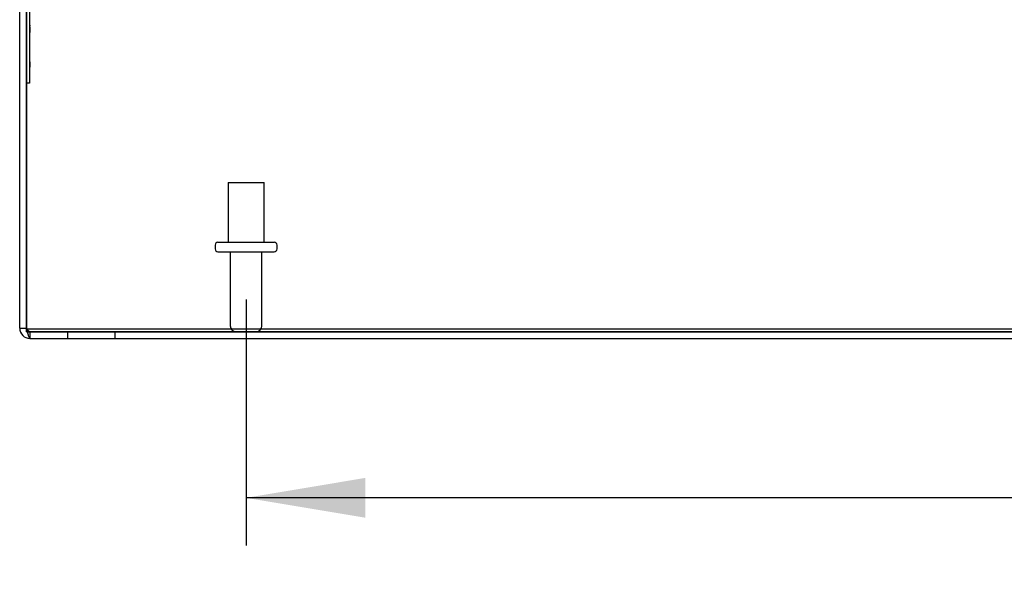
# Model space of a CAD drawing. Header units: inches. Extents: x 1 to 240, y -1 to 159.
# Tile 2 of 24: x 59.68 to 70.01, y 15.45 to 21.28. Entities that reach past the tile are written whole.
import ezdxf
from ezdxf.enums import TextEntityAlignment as Align
from ezdxf.lldxf.tags import DXFTag

# ---------------------------------------------------------------- set-up
doc = ezdxf.new("R2010")
doc.units = ezdxf.units.IN
doc.header["$MEASUREMENT"] = 0
for name, color, linetype in [('COM70699-9', 7, 'Continuous'), ('COM70702-5', 7, 'Continuous'), ('Default', 7, 'Continuous'), ('LAB86820', 7, 'Continuous'), ('STD26089', 7, 'Continuous')]:
    doc.layers.add(name, color=color, linetype=linetype)
doc.styles.add('SEACAD_Times_New_Roman', font='times.ttf')
tags = doc.linetypes.add('HIDDEN2', pattern=[0.1875, 0.125, -0.0625]).pattern_tags.tags
tags[6:7] = [DXFTag(74, 4), DXFTag(75, 0), DXFTag(340, '0'), DXFTag(46, 0.0), DXFTag(50, 0.0), DXFTag(44, 0.0), DXFTag(45, 0.0)]
tags[4:5] = [DXFTag(74, 4), DXFTag(75, 0), DXFTag(340, '0'), DXFTag(46, 0.0), DXFTag(50, 0.0), DXFTag(44, 0.0), DXFTag(45, 0.0)]
doc.dimstyles.new('HAMMOND_(STH_-_240x160)', dxfattribs={"dimtxt": 1, "dimasz": 1.25, "dimexe": 0.5, "dimexo": 0.5, "dimgap": 0.25, "dimtad": 0, "dimtih": 1, "dimtoh": 1, "dimzin": 0, "dimdsep": 46, "dimtxsty": 'SEACAD_Times_New_Roman', "dimblk1": '_SE_FILLED', "dimblk2": '_SE_FILLED', "dimsah": 1, "dimcen": 0.5, "dimadec": 0, "dimazin": 0, "dimtfac": 0.8, "dimtofl": 0, "dimtmove": 0, "dimatfit": 3, "dimfxl": 1, "dimtolj": 1, "dimtzin": 0, "dimarcsym": 0})

# ---------------------------------------------------------------- blocks, each defined once
blk = doc.blocks.new('SE4')
at = {"layer": 'COM70699-9', "color": 7, "linetype": 'Continuous'}
for p, q in [((59.679, 18.044), (59.679, 25.828)), ((59.751, 18.044), (59.751, 25.828)), ((59.751, 25.828), (59.751, 18.044)), ((59.679, 18.044), (59.751, 18.044)), ((59.787, 17.936), (89.571, 17.936))]:
    blk.add_line(p, q, dxfattribs=at)
at = {"layer": 'COM70699-9', "color": 7, "linetype": 'HIDDEN2'}
for p, q in [((59.787, 18.008), (89.571, 18.008)), ((59.787, 18.008), (59.787, 17.936)), ((60.179, 18.008), (60.179, 17.936)), ((60.679, 17.936), (60.679, 18.008))]:
    blk.add_line(p, q, dxfattribs=at)
at = {"layer": 'COM70699-9', "color": 7, "linetype": 'Continuous'}
for radius, end in [(0.108, 270), (0.036, 204.0223)]:
    blk.add_arc((59.787, 18.044), radius, 180, end, dxfattribs=at)
at = {"layer": 'COM70699-9', "color": 7, "linetype": 'HIDDEN2'}
blk.add_arc((59.787, 18.044), 0.036, 204.0223, 270, dxfattribs=at)
blk.add_open_spline([(59.751, 18.044), (59.754, 18.039), (59.757, 18.035), (59.763, 18.026), (59.766, 18.022), (59.772, 18.015), (59.775, 18.013), (59.781, 18.009), (59.784, 18.008), (59.787, 18.008)], degree=3, knots=[0, 0, 0, 0, 0.25, 0.25, 0.5, 0.5, 0.75, 0.75, 1, 1, 1, 1], dxfattribs=at)
at = {"layer": 'COM70699-9', "color": 7, "linetype": 'Continuous'}
blk.add_open_spline([(59.751, 18.044), (59.754, 18.03), (59.757, 18.016), (59.763, 17.99), (59.766, 17.978), (59.772, 17.958), (59.775, 17.95), (59.781, 17.939), (59.784, 17.936), (59.787, 17.936)], degree=3, knots=[0, 0, 0, 0, 0.25, 0.25, 0.5, 0.5, 0.75, 0.75, 1, 1, 1, 1], dxfattribs=at)
at = {"layer": 'COM70702-5', "color": 7, "linetype": 'HIDDEN2'}
for p, q in [((59.751, 18.007), (59.751, 18.044)), ((59.751, 18.037), (73.951, 18.037)), ((59.751, 18.007), (89.607, 18.007))]:
    blk.add_line(p, q, dxfattribs=at)
at = {"layer": 'LAB86820', "color": 7, "linetype": 'HIDDEN2'}
for p, q in [((59.781, 23.864), (59.781, 20.614)), ((59.786, 21.276), (59.781, 21.276)), ((59.786, 21.276), (59.786, 21.278)), ((59.786, 21.269), (59.786, 21.276)), ((59.786, 21.266), (59.781, 21.266)), ((59.786, 21.265), (59.781, 21.265)), ((59.786, 21.256), (59.781, 21.256)), ((59.787, 21.256), (59.781, 21.256)), ((59.786, 21.255), (59.781, 21.255)), ((59.786, 21.255), (59.781, 21.255)), ((59.786, 21.254), (59.781, 21.254)), ((59.786, 21.244), (59.781, 21.244)), ((59.786, 21.234), (59.781, 21.234)), ((59.781, 21.222), (59.787, 21.222)), ((59.787, 21.221), (59.781, 21.221)), ((59.781, 21.211), (59.787, 21.211)), ((59.787, 21.21), (59.781, 21.21)), ((59.787, 21.202), (59.781, 21.202)), ((59.787, 21.19), (59.781, 21.19)), ((59.781, 21.173), (59.787, 21.173)), ((59.786, 21.256), (59.786, 21.265)), ((59.786, 21.211), (59.786, 21.256)), ((59.786, 21.221), (59.786, 21.213)), ((59.786, 21.202), (59.786, 21.143)), ((59.781, 21.162), (59.787, 21.162)), ((59.781, 21.154), (59.787, 21.154)), ((59.786, 21.15), (59.781, 21.15)), ((59.781, 21.143), (59.787, 21.143)), ((59.786, 21.14), (59.781, 21.14)), ((59.786, 21.139), (59.781, 21.139)), ((59.787, 21.13), (59.781, 21.13)), ((59.786, 21.119), (59.781, 21.119)), ((59.786, 21.109), (59.781, 21.109)), ((59.786, 21.099), (59.781, 21.099)), ((59.786, 21.09), (59.781, 21.09)), ((59.786, 21.088), (59.781, 21.088)), ((59.786, 21.087), (59.781, 21.087)), ((59.787, 21.085), (59.781, 21.085)), ((59.786, 21.079), (59.781, 21.079)), ((59.786, 21.076), (59.781, 21.076)), ((59.787, 21.074), (59.781, 21.074)), ((59.786, 21.109), (59.786, 21.139)), ((59.786, 21.088), (59.786, 21.13)), ((59.786, 21.079), (59.786, 21.088)), ((59.786, 21.067), (59.781, 21.067)), ((59.787, 21.065), (59.781, 21.065)), ((59.786, 21.056), (59.781, 21.056)), ((59.787, 21.054), (59.781, 21.054)), ((59.786, 21.047), (59.781, 21.047)), ((59.781, 21.045), (59.787, 21.045)), ((59.786, 21.037), (59.781, 21.037)), ((59.781, 21.034), (59.787, 21.034)), ((59.786, 21.027), (59.781, 21.027)), ((59.781, 21.025), (59.787, 21.025)), ((59.786, 21.017), (59.781, 21.017)), ((59.781, 21.014), (59.787, 21.014)), ((59.786, 21.006), (59.781, 21.006)), ((59.787, 21.004), (59.781, 21.004)), ((59.786, 20.995), (59.781, 20.995)), ((59.787, 20.993), (59.781, 20.993)), ((59.786, 20.966), (59.781, 20.966)), ((59.786, 21.014), (59.786, 21.067)), ((59.786, 20.953), (59.786, 21.006)), ((59.781, 20.964), (59.787, 20.964)), ((59.786, 20.956), (59.781, 20.956)), ((59.781, 20.953), (59.787, 20.953)), ((59.787, 20.941), (59.781, 20.941)), ((59.786, 20.93), (59.781, 20.93)), ((59.786, 20.9), (59.781, 20.9)), ((59.786, 20.899), (59.781, 20.899)), ((59.786, 20.89), (59.781, 20.89)), ((59.786, 20.873), (59.781, 20.873)), ((59.786, 20.863), (59.781, 20.863)), ((59.786, 20.899), (59.786, 20.941)), ((59.786, 20.89), (59.786, 20.899)), ((59.786, 20.862), (59.786, 20.873)), ((59.786, 20.862), (59.781, 20.862)), ((59.786, 20.843), (59.781, 20.843)), ((59.786, 20.839), (59.781, 20.839)), ((59.787, 20.836), (59.781, 20.836)), ((59.786, 20.825), (59.781, 20.825)), ((59.786, 20.825), (59.781, 20.825)), ((59.786, 20.79), (59.781, 20.79)), ((59.786, 20.79), (59.781, 20.79)), ((59.786, 20.779), (59.781, 20.779)), ((59.786, 20.778), (59.781, 20.778)), ((59.781, 20.778), (59.787, 20.778)), ((59.786, 20.843), (59.786, 20.862)), ((59.786, 20.839), (59.786, 20.843)), ((59.786, 20.836), (59.786, 20.779)), ((59.781, 20.614), (59.751, 20.614))]:
    blk.add_line(p, q, dxfattribs=at)
at = {"layer": 'LAB86820', "color": 7, "linetype": 'Continuous'}
blk.add_line((59.751, 20.614), (59.751, 20.614), dxfattribs=at)
at = {"layer": 'STD26089', "color": 7, "linetype": 'HIDDEN2'}
for p, q in [((61.867, 19.57), (62.242, 19.57)), ((61.867, 19.57), (61.867, 18.945)), ((62.242, 18.945), (62.242, 19.57)), ((61.729, 18.915), (61.729, 18.875)), ((61.759, 18.945), (62.349, 18.945)), ((62.379, 18.875), (62.379, 18.915)), ((61.759, 18.845), (62.349, 18.845)), ((61.888, 18.845), (61.888, 18.068)), ((62.22, 18.068), (62.22, 18.845))]:
    blk.add_line(p, q, dxfattribs=at)
for centre, radius, start, end in [((61.759, 18.915), 0.03, 90, 180), ((62.349, 18.915), 0.03, 0, 90), ((61.759, 18.875), 0.03, 180, 270), ((62.349, 18.875), 0.03, 270, 0), ((61.948, 18.068), 0.06, 180, 270), ((62.16, 18.068), 0.06, 270, 0)]:
    blk.add_arc(centre, radius, start, end, dxfattribs=at)
blk = doc.blocks.new('DMBLK723')
at = {"layer": 'Default', "linetype": 'Continuous', "transparency": 16777216}
for points in [[(63.304, 16.057), (63.304, 16.474), (62.054, 16.265)], [(86.054, 16.057), (87.304, 16.265), (86.054, 16.474)]]:
    blk.add_hatch(color=7, dxfattribs=at).paths.add_polyline_path(points)
at = {"layer": 'Default', "color": 7, "linetype": 'Continuous', "transparency": 16777216}
for p, q in [((62.054, 18.345), (62.054, 15.765)), ((87.304, 18.345), (87.304, 15.765)), ((72.623, 16.265), (62.054, 16.265)), ((87.304, 16.265), (76.735, 16.265))]:
    blk.add_line(p, q, dxfattribs=at)
at = {"layer": 'Default', "color": 7, "linetype": 'Continuous', "transparency": 16777216, "style": 'SEACAD_Times_New_Roman'}
blk.add_text('25.25', height=1, dxfattribs=at).set_placement((72.973, 16.765), align=Align.TOP_LEFT)
blk = doc.blocks.new('_SE_FILLED')
at = {"color": 0}
blk.add_line((0, 0), (-1, 0), dxfattribs=at)
blk.add_solid([(0, 0), (-1, -0.1665), (-1, 0.1665), (0, 0)], dxfattribs=at)

msp = doc.modelspace()

# ---------------------------------------------------------------- block references
at = {"layer": 'Default'}
msp.add_blockref('SE4', (0, 0), dxfattribs=at)

# ---------------------------------------------------------------- dimensions: what is measured, and where the dimension line sits
at = {"layer": 'Default', "color": 7, "linetype": 'Continuous'}
dim = msp.add_linear_dim(base=(62.054, 16.265), p1=(87.304, 18.845), p2=(62.054, 18.845), text='\\A1;<>', dimstyle='HAMMOND_(STH_-_240x160)', dxfattribs=at)
dim.commit()
dim.dimension.update_dxf_attribs({"geometry": 'DMBLK723', "text_midpoint": (74.679, 16.265), "dimtype": 160})

doc.saveas('drawing.dxf')
